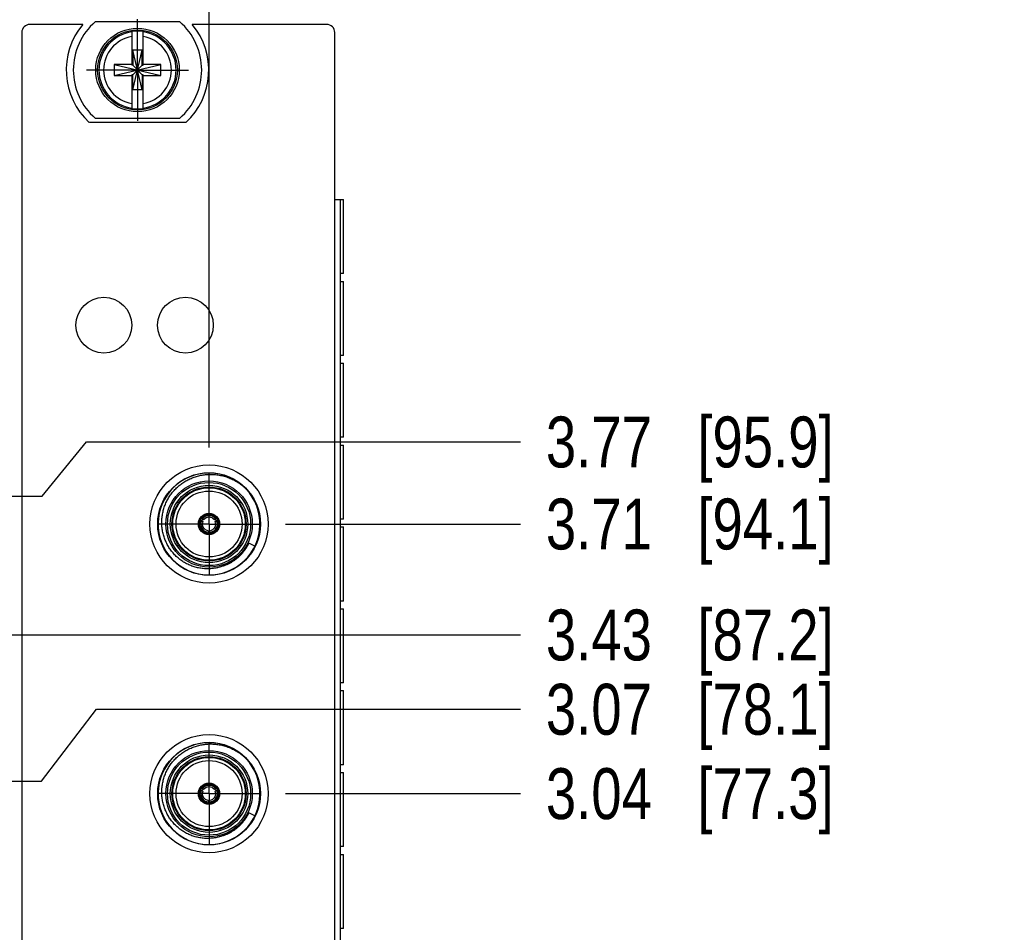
# Model space of a CAD drawing. Header units: inches. Extents: x 0 to 22, y 0 to 17.
# Tile 64 of 121: x 13.1 to 15.5, y 10.2 to 12.5. Entities that reach past the tile are written whole.
import ezdxf

# ---------------------------------------------------------------- set-up
doc = ezdxf.new("R2010")
doc.units = ezdxf.units.IN
doc.header["$LTSCALE"] = 1.21
doc.header["$MEASUREMENT"] = 0
doc.linetypes.add('CENTER', pattern=[0.6, 0.375, -0.075, 0.075, -0.075])
doc.layers.get('0').update_dxf_attribs({"linetype": 'CONTINUOUS'})
doc.layers.add('02___PRT_ALL_AXES', color=7, linetype='CONTINUOUS')
doc.layers.add('DIMENSIONS', color=7, linetype='CONTINUOUS')
doc.styles.get("Standard").update_dxf_attribs({"font": 'txt', "width": 0.8})
doc.dimstyles.new('DIMSTYLE_1', dxfattribs={"dimtxt": 0.125, "dimasz": 0.18, "dimexe": 0.125, "dimexo": 0.0625, "dimgap": 0.03125, "dimtad": 0, "dimtih": 1, "dimtoh": 1, "dimzin": 4, "dimdsep": 46, "dimtxsty": 'STANDARD', "dimblk": '_FILLED', "dimblk1": '_FILLED', "dimblk2": '_FILLED', "dimcen": 0.09, "dimadec": 0, "dimazin": 0, "dimtp": 0.01, "dimtm": 0.01, "dimtfac": 1, "dimtofl": 0, "dimtmove": 0, "dimatfit": 3, "dimldrblk": '_FILLED', "dimfxl": 1, "dimtolj": 1, "dimtzin": 4, "dimarcsym": 0})

# ---------------------------------------------------------------- blocks, each defined once
blk = doc.blocks.new('*D18')
at = {"layer": 'DIMENSIONS', "color": 2, "linetype": 'CONTINUOUS'}
blk.add_line((13.5929, 11.4361), (13.5929, 12.9226), dxfattribs=at)
at = {"layer": 'DIMENSIONS', "color": 2, "linetype": 'CONTINUOUS', "insert": (13.5304, 12.9851), "char_height": 0.125, "width": 1.325, "attachment_point": 1, "rotation": 90, "line_spacing_factor": 0.9}
blk.add_mtext('4X 6.58{\\Ftxt.shx;\\W1.000000;\\H0.125000; }[167]', dxfattribs=at)
blk = doc.blocks.new('_FILLED')
at = {"color": 0, "linetype": 'BYBLOCK'}
blk.add_solid([(0, 0), (-1, 0.174), (-1, -0.174)], dxfattribs=at)
blk = doc.blocks.new('*D31')
at = {"layer": 'DIMENSIONS', "color": 2, "linetype": 'CONTINUOUS'}
blk.add_line((13.7805, 10.5865), (14.357, 10.5865), dxfattribs=at)
at = {"layer": 'DIMENSIONS', "color": 2, "linetype": 'CONTINUOUS', "insert": (14.4195, 10.649), "char_height": 0.125, "width": 1.125, "attachment_point": 1, "line_spacing_factor": 0.9}
blk.add_mtext('3.04{\\Ftxt.shx;\\W1.000000;\\H0.125000; }[77.3]', dxfattribs=at)
blk = doc.blocks.new('*D32')
at = {"layer": 'DIMENSIONS', "color": 2, "linetype": 'CONTINUOUS'}
for p, q in [((13.182, 10.6171), (13.3171, 10.7937)), ((13.3171, 10.7937), (14.357, 10.7937)), ((12.503, 10.6171), (13.182, 10.6171))]:
    blk.add_line(p, q, dxfattribs=at)
at = {"layer": 'DIMENSIONS', "color": 2, "linetype": 'CONTINUOUS', "insert": (14.4195, 10.8562), "char_height": 0.125, "width": 1.125, "attachment_point": 1, "line_spacing_factor": 0.9}
blk.add_mtext('3.07{\\Ftxt.shx;\\W1.000000;\\H0.125000; }[78.1]', dxfattribs=at)
blk = doc.blocks.new('*D33')
at = {"layer": 'DIMENSIONS', "color": 2, "linetype": 'CONTINUOUS'}
blk.add_line((12.901, 10.9761), (14.357, 10.9761), dxfattribs=at)
at = {"layer": 'DIMENSIONS', "color": 2, "linetype": 'CONTINUOUS', "insert": (14.4195, 11.0386), "char_height": 0.125, "width": 1.125, "attachment_point": 1, "line_spacing_factor": 0.9}
blk.add_mtext('3.43{\\Ftxt.shx;\\W1.000000;\\H0.125000; }[87.2]', dxfattribs=at)
blk = doc.blocks.new('*D34')
at = {"layer": 'DIMENSIONS', "color": 2, "linetype": 'CONTINUOUS'}
for p, q in [((13.1838, 11.3171), (13.2919, 11.4499)), ((13.2919, 11.4499), (14.357, 11.4499)), ((12.503, 11.3171), (13.1838, 11.3171))]:
    blk.add_line(p, q, dxfattribs=at)
at = {"layer": 'DIMENSIONS', "color": 2, "linetype": 'CONTINUOUS', "insert": (14.4195, 11.5124), "char_height": 0.125, "width": 1.125, "attachment_point": 1, "line_spacing_factor": 0.9}
blk.add_mtext('3.77{\\Ftxt.shx;\\W1.000000;\\H0.125000; }[95.9]', dxfattribs=at)
blk = doc.blocks.new('*D35')
at = {"layer": 'DIMENSIONS', "color": 2, "linetype": 'CONTINUOUS'}
blk.add_line((13.7805, 11.2485), (14.357, 11.2485), dxfattribs=at)
at = {"layer": 'DIMENSIONS', "color": 2, "linetype": 'CONTINUOUS', "insert": (14.4195, 11.311), "char_height": 0.125, "width": 1.125, "attachment_point": 1, "line_spacing_factor": 0.9}
blk.add_mtext('3.71{\\Ftxt.shx;\\W1.000000;\\H0.125000; }[94.1]', dxfattribs=at)

msp = doc.modelspace()

# ---------------------------------------------------------------- linework, layer by layer
at = {"color": 7, "linetype": 'CONTINUOUS'}
for p, q in [((13.283, 12.4751), (13.1534, 12.4751)), ((13.5212, 12.4816), (13.3137, 12.4816)), ((13.8814, 12.4751), (13.5519, 12.4751)), ((13.1334, 12.4551), (13.1334, 8.3851)), ((13.4036, 12.4578), (13.4036, 12.3748)), ((13.4312, 12.3748), (13.4312, 12.4578)), ((13.9014, 8.3851), (13.9014, 12.4551)), ((13.4057, 12.3146), (13.4291, 12.4116)), ((13.4291, 12.4116), (13.4057, 12.4116)), ((13.4057, 12.4116), (13.4057, 12.3748)), ((13.4291, 12.3146), (13.4057, 12.4116)), ((13.4291, 12.3748), (13.4291, 12.4116)), ((13.3603, 12.3493), (13.4745, 12.3769)), ((13.4036, 12.3769), (13.3603, 12.3769)), ((13.3603, 12.3769), (13.3603, 12.3493)), ((13.3603, 12.3769), (13.4745, 12.3493)), ((13.4057, 12.3748), (13.4036, 12.3748)), ((13.4057, 12.3514), (13.4291, 12.3748)), ((13.4057, 12.3748), (13.4291, 12.3514)), ((13.4291, 12.3748), (13.4312, 12.3748)), ((13.4745, 12.3769), (13.4312, 12.3769)), ((13.4745, 12.3493), (13.4745, 12.3769)), ((13.3603, 12.3493), (13.4036, 12.3493)), ((13.4057, 12.3514), (13.4036, 12.3514)), ((13.4036, 12.3514), (13.4036, 12.2685)), ((13.4057, 12.3146), (13.4057, 12.3514)), ((13.4312, 12.3514), (13.4291, 12.3514)), ((13.4291, 12.3514), (13.4291, 12.3146)), ((13.4312, 12.2685), (13.4312, 12.3514)), ((13.4312, 12.3493), (13.4745, 12.3493)), ((13.4291, 12.3146), (13.4057, 12.3146)), ((13.5357, 12.2341), (13.2992, 12.2341)), ((13.3137, 12.2446), (13.5212, 12.2446)), ((13.9014, 12.0451), (13.9231, 12.0451)), ((13.9231, 11.8632), (13.9231, 12.0451)), ((13.9231, 11.8632), (13.915, 11.8632)), ((13.915, 11.8632), (13.915, 11.8442)), ((13.915, 11.8442), (13.9231, 11.8442)), ((13.9231, 11.6622), (13.9231, 11.8442)), ((13.9231, 11.6622), (13.915, 11.6622)), ((13.915, 11.6622), (13.915, 11.6432)), ((13.915, 11.6432), (13.9231, 11.6432)), ((13.9231, 11.4613), (13.9231, 11.6432)), ((13.9231, 11.4613), (13.915, 11.4613)), ((13.915, 11.4613), (13.915, 11.4423)), ((13.915, 11.4423), (13.9231, 11.4423)), ((13.9231, 11.2603), (13.9231, 11.4423)), ((13.5761, 11.26), (13.5736, 11.2614)), ((13.5797, 11.2584), (13.5761, 11.26)), ((13.6097, 11.26), (13.6061, 11.2584)), ((13.6122, 11.2614), (13.6097, 11.26)), ((13.6116, 11.265), (13.6116, 11.265)), ((13.9231, 11.2603), (13.915, 11.2603)), ((13.915, 11.2603), (13.915, 11.2413)), ((13.5721, 11.2587), (13.5745, 11.2573)), ((13.5745, 11.2573), (13.5777, 11.2549)), ((13.6081, 11.2549), (13.6113, 11.2573)), ((13.6113, 11.2573), (13.6137, 11.2587)), ((13.915, 11.2413), (13.9231, 11.2413)), ((13.9231, 11.0594), (13.9231, 11.2413)), ((13.5909, 11.2321), (13.5913, 11.2281)), ((13.5913, 11.2281), (13.5913, 11.2253)), ((13.5945, 11.2281), (13.5949, 11.2321)), ((13.5945, 11.2253), (13.5945, 11.2281)), ((13.5979, 11.224), (13.5979, 11.224)), ((13.7054, 11.1939), (13.6906, 11.2011)), ((13.6271, 11.1453), (13.6257, 11.1448)), ((13.6283, 11.1458), (13.6271, 11.1453)), ((13.9231, 11.0594), (13.915, 11.0594)), ((13.915, 11.0594), (13.915, 11.0404)), ((13.915, 11.0404), (13.9231, 11.0404)), ((13.9231, 10.8584), (13.9231, 11.0404)), ((13.9231, 10.8584), (13.915, 10.8584)), ((13.915, 10.8584), (13.915, 10.8394)), ((13.915, 10.8394), (13.9231, 10.8394)), ((13.9231, 10.6575), (13.9231, 10.8394)), ((13.9231, 10.6575), (13.915, 10.6575)), ((13.915, 10.6575), (13.915, 10.6385)), ((13.915, 10.6385), (13.9231, 10.6385)), ((13.9231, 10.4565), (13.9231, 10.6385)), ((13.5721, 10.5967), (13.5745, 10.5953)), ((13.5761, 10.598), (13.5736, 10.5994)), ((13.5745, 10.5953), (13.5777, 10.5929)), ((13.5797, 10.5964), (13.5761, 10.598)), ((13.6097, 10.598), (13.6061, 10.5964)), ((13.6081, 10.5929), (13.6113, 10.5953)), ((13.6122, 10.5994), (13.6097, 10.598)), ((13.6113, 10.5953), (13.6137, 10.5967)), ((13.6116, 10.603), (13.6116, 10.603)), ((13.5909, 10.5701), (13.5913, 10.5661)), ((13.5913, 10.5661), (13.5913, 10.5633)), ((13.5945, 10.5661), (13.5949, 10.5701)), ((13.5945, 10.5633), (13.5945, 10.5661)), ((13.5979, 10.562), (13.5979, 10.562)), ((13.7054, 10.5319), (13.6906, 10.5391)), ((13.6271, 10.4833), (13.6257, 10.4828)), ((13.6283, 10.4838), (13.6271, 10.4833)), ((13.9231, 10.4565), (13.915, 10.4565)), ((13.915, 10.4565), (13.915, 10.4375)), ((13.915, 10.4375), (13.9231, 10.4375)), ((13.9231, 10.2556), (13.9231, 10.4375)), ((13.9231, 10.2556), (13.915, 10.2556)), ((13.915, 10.2556), (13.915, 10.2366))]:
    msp.add_line(p, q, dxfattribs=at)
at = {"color": 9, "linetype": 'CONTINUOUS'}
for p, q in [((13.9144, 12.0451), (13.9144, 8.0451)), ((13.923, 11.8632), (13.923, 12.0451)), ((13.923, 11.6622), (13.923, 11.8442)), ((13.923, 11.4613), (13.923, 11.6432)), ((13.923, 11.2603), (13.923, 11.4423)), ((13.923, 11.0594), (13.923, 11.2413)), ((13.923, 10.8584), (13.923, 11.0404)), ((13.923, 10.6575), (13.923, 10.8394)), ((13.923, 10.4565), (13.923, 10.6385)), ((13.923, 10.2556), (13.923, 10.4375))]:
    msp.add_line(p, q, dxfattribs=at)
at = {"color": 7, "linetype": 'CONTINUOUS'}
for centre, radius in [((13.4174, 12.3631), 0.1025), ((13.4174, 12.3631), 0.098), ((13.3349, 11.7366), 0.0685), ((13.5349, 11.7366), 0.0685), ((13.5929, 11.2485), 0.145), ((13.5929, 11.2485), 0.106), ((13.5929, 11.2485), 0.091), ((13.5929, 11.2485), 0.081), ((13.5929, 11.2485), 0.026), ((13.5929, 11.2485), 0.025), ((13.5929, 10.5865), 0.145), ((13.5929, 10.5865), 0.106), ((13.5929, 10.5865), 0.091), ((13.5929, 10.5865), 0.081), ((13.5929, 10.5865), 0.026), ((13.5929, 10.5865), 0.025)]:
    msp.add_circle(centre, radius, dxfattribs=at)
at = {"color": 9, "linetype": 'CONTINUOUS'}
for centre, radius in [((13.5929, 11.2485), 0.126), ((13.5929, 11.2485), 0.102), ((13.5929, 11.2485), 0.095), ((13.5929, 11.2485), 0.089), ((13.5929, 10.5865), 0.126), ((13.5929, 10.5865), 0.102), ((13.5929, 10.5865), 0.095), ((13.5929, 10.5865), 0.089)]:
    msp.add_circle(centre, radius, dxfattribs=at)
at = {"color": 7, "linetype": 'CONTINUOUS'}
for centre, radius, start, end in [((13.1534, 12.4551), 0.02, 90, 180), ((13.4174, 12.3631), 0.175, 140.2082, 227.4886), ((13.4174, 12.3631), 0.1575, 131.203, 228.797), ((13.4174, 12.3631), 0.1575, 311.203, 48.797), ((13.4174, 12.3631), 0.175, 312.5114, 39.7918), ((13.8814, 12.4551), 0.02, 0, 90), ((13.4174, 12.3631), 0.0956, 81.7166, 98.2834), ((13.4174, 12.3631), 0.0956, 261.7166, 278.2834), ((13.5929, 11.2485), 0.125, 43.9837, 43.5161), ((13.5929, 11.2485), 0.0232, 33.8689, 146.1311), ((13.5929, 11.2485), 0.0195, 145.089, 154.9077), ((13.5929, 11.2485), 0.0204, 34.4295, 145.5705), ((13.5929, 11.2485), 0.0165, 36.8708, 143.1292), ((13.5929, 11.2485), 0.0195, 25.0923, 34.911), ((13.5917, 11.2313), 0.0337, 125.527, 131.7957), ((13.5929, 11.2485), 0.0232, 153.8689, 266.1311), ((13.5929, 11.2485), 0.0204, 154.4295, 265.5705), ((13.5929, 11.2485), 0.0165, 156.8706, 263.1294), ((13.5929, 11.2485), 0.0232, 273.8689, 26.1311), ((13.5929, 11.2485), 0.0204, 274.4295, 25.5705), ((13.5929, 11.2485), 0.0165, 276.8708, 23.1292), ((13.5943, 11.2314), 0.0335, 48.1825, 54.4948), ((13.5775, 11.2558), 0.0335, 288.1818, 294.4949), ((13.5929, 11.2485), 0.0195, 265.1051, 274.8949), ((13.5929, 10.5865), 0.125, 43.9837, 43.5161), ((13.5929, 10.5865), 0.0232, 33.8689, 146.1311), ((13.5917, 10.5693), 0.0337, 125.527, 131.7957), ((13.5929, 10.5865), 0.0232, 153.8689, 266.1311), ((13.5929, 10.5865), 0.0204, 154.4295, 265.5705), ((13.5929, 10.5865), 0.0195, 145.089, 154.9077), ((13.5929, 10.5865), 0.0204, 34.4295, 145.5705), ((13.5929, 10.5865), 0.0165, 156.8706, 263.1294), ((13.5929, 10.5865), 0.0165, 36.8708, 143.1292), ((13.5929, 10.5865), 0.0232, 273.8689, 26.1311), ((13.5929, 10.5865), 0.0204, 274.4295, 25.5705), ((13.5929, 10.5865), 0.0165, 276.8708, 23.1292), ((13.5929, 10.5865), 0.0195, 25.0923, 34.911), ((13.5943, 10.5694), 0.0335, 48.1825, 54.4948), ((13.5775, 10.5938), 0.0335, 288.1818, 294.4949), ((13.5929, 10.5865), 0.0195, 265.1051, 274.8949)]:
    msp.add_arc(centre, radius, start, end, dxfattribs=at)
at = {"color": 9, "linetype": 'CONTINUOUS'}
for centre, radius, start, end in [((13.4174, 12.3631), 0.0947, 98.3637, 261.6363), ((13.4174, 12.3631), 0.0832, 99.5336, 260.4664), ((13.4174, 12.3631), 0.0947, 278.3637, 81.6363), ((13.4174, 12.3631), 0.0832, 279.5336, 80.4664), ((13.593, 11.2483), 0.1085, 319.6227, 334.1724), ((13.593, 10.5863), 0.1085, 319.6227, 334.1724)]:
    msp.add_arc(centre, radius, start, end, dxfattribs=at)
at = {"color": 7, "linetype": 'CONTINUOUS'}
for centre, major_axis, start_param, end_param in [((13.601, 11.2624), (0.0154, 0.0267), -4.344241, -4.221481), ((13.5849, 11.2624), (-0.0154, 0.0267), -2.061705, -1.939031), ((13.609, 11.2485), (0.0308, 0), -2.061705, -1.939029), ((13.601, 10.6004), (0.0154, 0.0267), -4.344241, -4.221481), ((13.5849, 10.6004), (-0.0154, 0.0267), -2.061705, -1.939031), ((13.609, 10.5865), (0.0308, 0), -2.061705, -1.939029)]:
    msp.add_ellipse(centre, major_axis=major_axis, ratio=0.85277, start_param=start_param, end_param=end_param, dxfattribs=at)
for points, knots in [([(13.5929, 11.1386), (13.5891, 11.1384), (13.5815, 11.1386), (13.5702, 11.14), (13.5591, 11.1425), (13.5501, 11.1455), (13.5431, 11.1485), (13.538, 11.151), (13.533, 11.1537), (13.5266, 11.1577), (13.5189, 11.1633), (13.5104, 11.171), (13.5027, 11.1794), (13.4959, 11.1886), (13.4901, 11.1983), (13.4853, 11.2087), (13.4815, 11.2194), (13.4793, 11.2287), (13.478, 11.2362), (13.4774, 11.2418), (13.477, 11.2475), (13.4769, 11.2551), (13.4774, 11.2646), (13.4792, 11.2758), (13.482, 11.2869), (13.4859, 11.2976), (13.49, 11.3061), (13.4938, 11.3127), (13.4968, 11.3175), (13.5001, 11.3222), (13.5048, 11.3282), (13.5112, 11.3352), (13.5196, 11.3429), (13.5287, 11.3497), (13.5368, 11.3547), (13.5435, 11.3582), (13.5504, 11.3614), (13.5593, 11.3647), (13.5703, 11.3677), (13.5815, 11.3697), (13.5891, 11.3703), (13.5929, 11.3704)], [0, 0, 0, 0, 0.031247, 0.062493, 0.093739, 0.124985, 0.140614, 0.156242, 0.171871, 0.187499, 0.218746, 0.249993, 0.28124, 0.312487, 0.343735, 0.374982, 0.40623, 0.437478, 0.453106, 0.468735, 0.484363, 0.499992, 0.53124, 0.562489, 0.593737, 0.624985, 0.656233, 0.671862, 0.687491, 0.70312, 0.718749, 0.749998, 0.781247, 0.812496, 0.843744, 0.859373, 0.875002, 0.906252, 0.937501, 0.96875, 1, 1, 1, 1]), ([(13.5929, 11.3704), (13.5971, 11.3705), (13.6034, 11.3704), (13.6117, 11.3696), (13.62, 11.3683), (13.6302, 11.366), (13.6401, 11.3626), (13.6478, 11.3594), (13.6534, 11.3566), (13.6589, 11.3536), (13.6633, 11.3508), (13.6668, 11.3485), (13.6694, 11.3467), (13.6719, 11.3448), (13.6743, 11.3429), (13.6767, 11.3409), (13.6791, 11.3388), (13.6814, 11.3367), (13.6829, 11.3352), (13.6836, 11.3345)], [0, 0, 0, 0, 0.12497, 0.187475, 0.249982, 0.374955, 0.499928, 0.562434, 0.624941, 0.687447, 0.749953, 0.781208, 0.812464, 0.843719, 0.874976, 0.906232, 0.937488, 0.968745, 1, 1, 1, 1]), ([(13.6906, 11.2011), (13.69, 11.2001), (13.6888, 11.1981), (13.6873, 11.1957), (13.6861, 11.1938), (13.6848, 11.1919), (13.6832, 11.1896), (13.6812, 11.1868), (13.6791, 11.184), (13.677, 11.1813), (13.6756, 11.1796), (13.6748, 11.1787)], [0, 0, 0, 0, 0.124891, 0.249835, 0.312326, 0.374827, 0.499843, 0.624867, 0.749904, 0.874951, 1, 1, 1, 1]), ([(13.6748, 11.1787), (13.674, 11.1778), (13.6725, 11.176), (13.6692, 11.1725), (13.6649, 11.1683), (13.6594, 11.1636), (13.6537, 11.1593), (13.6477, 11.1553), (13.6414, 11.1517), (13.635, 11.1485), (13.6305, 11.1466), (13.6283, 11.1458)], [0, 0, 0, 0, 0.062511, 0.125021, 0.250028, 0.375032, 0.500034, 0.625032, 0.750026, 0.875016, 1, 1, 1, 1]), ([(13.6257, 11.1448), (13.6244, 11.1444), (13.6224, 11.1437), (13.6197, 11.1429), (13.617, 11.1421), (13.6137, 11.1413), (13.6096, 11.1404), (13.6054, 11.1397), (13.5999, 11.139), (13.5957, 11.1387), (13.5929, 11.1386)], [0, 0, 0, 0, 0.125002, 0.187508, 0.250013, 0.375017, 0.500023, 0.625026, 0.750031, 1, 1, 1, 1]), ([(13.5929, 10.4766), (13.5891, 10.4764), (13.5815, 10.4766), (13.5702, 10.478), (13.5591, 10.4805), (13.5501, 10.4835), (13.5431, 10.4865), (13.538, 10.489), (13.533, 10.4917), (13.5266, 10.4957), (13.5189, 10.5013), (13.5104, 10.509), (13.5027, 10.5174), (13.4959, 10.5266), (13.4901, 10.5363), (13.4853, 10.5467), (13.4815, 10.5574), (13.4793, 10.5667), (13.478, 10.5742), (13.4774, 10.5798), (13.477, 10.5855), (13.4769, 10.5931), (13.4774, 10.6026), (13.4792, 10.6138), (13.482, 10.6249), (13.4859, 10.6356), (13.49, 10.6441), (13.4938, 10.6507), (13.4968, 10.6555), (13.5001, 10.6602), (13.5048, 10.6662), (13.5112, 10.6732), (13.5196, 10.6809), (13.5287, 10.6877), (13.5368, 10.6927), (13.5435, 10.6962), (13.5504, 10.6994), (13.5593, 10.7027), (13.5703, 10.7057), (13.5815, 10.7077), (13.5891, 10.7083), (13.5929, 10.7084)], [0, 0, 0, 0, 0.031247, 0.062493, 0.093739, 0.124985, 0.140614, 0.156242, 0.171871, 0.187499, 0.218746, 0.249993, 0.28124, 0.312487, 0.343735, 0.374982, 0.40623, 0.437478, 0.453106, 0.468735, 0.484363, 0.499992, 0.53124, 0.562489, 0.593737, 0.624985, 0.656233, 0.671862, 0.687491, 0.70312, 0.718749, 0.749998, 0.781247, 0.812496, 0.843744, 0.859373, 0.875002, 0.906252, 0.937501, 0.96875, 1, 1, 1, 1]), ([(13.5929, 10.7084), (13.5971, 10.7085), (13.6034, 10.7084), (13.6117, 10.7076), (13.62, 10.7063), (13.6302, 10.704), (13.6401, 10.7006), (13.6478, 10.6974), (13.6534, 10.6946), (13.6589, 10.6916), (13.6633, 10.6888), (13.6668, 10.6865), (13.6694, 10.6847), (13.6719, 10.6828), (13.6743, 10.6809), (13.6767, 10.6789), (13.6791, 10.6768), (13.6814, 10.6747), (13.6829, 10.6732), (13.6836, 10.6725)], [0, 0, 0, 0, 0.12497, 0.187475, 0.249982, 0.374955, 0.499928, 0.562434, 0.624941, 0.687447, 0.749953, 0.781208, 0.812464, 0.843719, 0.874976, 0.906232, 0.937488, 0.968745, 1, 1, 1, 1]), ([(13.6906, 10.5391), (13.69, 10.5381), (13.6888, 10.5361), (13.6873, 10.5337), (13.6861, 10.5318), (13.6848, 10.5299), (13.6832, 10.5276), (13.6812, 10.5248), (13.6791, 10.522), (13.677, 10.5193), (13.6756, 10.5176), (13.6748, 10.5167)], [0, 0, 0, 0, 0.124891, 0.249835, 0.312326, 0.374827, 0.499843, 0.624867, 0.749904, 0.874951, 1, 1, 1, 1]), ([(13.6748, 10.5167), (13.674, 10.5158), (13.6725, 10.514), (13.6692, 10.5105), (13.6649, 10.5063), (13.6594, 10.5016), (13.6537, 10.4973), (13.6477, 10.4933), (13.6414, 10.4897), (13.635, 10.4865), (13.6305, 10.4846), (13.6283, 10.4838)], [0, 0, 0, 0, 0.062511, 0.125021, 0.250028, 0.375032, 0.500034, 0.625032, 0.750026, 0.875016, 1, 1, 1, 1]), ([(13.6257, 10.4828), (13.6244, 10.4824), (13.6224, 10.4817), (13.6197, 10.4809), (13.617, 10.4801), (13.6137, 10.4793), (13.6096, 10.4784), (13.6054, 10.4777), (13.5999, 10.477), (13.5957, 10.4767), (13.5929, 10.4766)], [0, 0, 0, 0, 0.125002, 0.187508, 0.250013, 0.375017, 0.500023, 0.625026, 0.750031, 1, 1, 1, 1])]:
    msp.add_open_spline(points, degree=3, knots=knots, dxfattribs=at)
at = {"color": 9, "linetype": 'CONTINUOUS'}
for points in [[(13.6292, 11.1461), (13.6315, 11.1469), (13.6359, 11.1486), (13.6423, 11.1517), (13.6486, 11.1551), (13.6546, 11.159), (13.6603, 11.1632), (13.6657, 11.1678), (13.6709, 11.1727), (13.6741, 11.1762), (13.6756, 11.178)], [(13.6292, 10.4841), (13.6315, 10.4849), (13.6359, 10.4866), (13.6423, 10.4897), (13.6486, 10.4931), (13.6546, 10.497), (13.6603, 10.5012), (13.6657, 10.5058), (13.6709, 10.5107), (13.6741, 10.5142), (13.6756, 10.516)]]:
    msp.add_open_spline(points, degree=3, knots=[0, 0, 0, 0, 0.125001, 0.250002, 0.375003, 0.500004, 0.625003, 0.750002, 0.875001, 1, 1, 1, 1], dxfattribs=at)
at = {"layer": '02___PRT_ALL_AXES', "color": 7, "linetype": 'CENTER'}
for p, q in [((13.4174, 12.3631), (13.4174, 12.4882)), ((13.4174, 12.3631), (13.2923, 12.3631)), ((13.4174, 12.3631), (13.5425, 12.3631)), ((13.4174, 12.3631), (13.4174, 12.238)), ((13.5929, 11.2485), (13.5929, 11.3736)), ((13.5929, 11.2485), (13.4678, 11.2485)), ((13.5929, 11.2485), (13.718, 11.2485)), ((13.5929, 11.2485), (13.5929, 11.1234)), ((13.5929, 10.5865), (13.5929, 10.7116)), ((13.5929, 10.5865), (13.4678, 10.5865)), ((13.5929, 10.5865), (13.718, 10.5865)), ((13.5929, 10.5865), (13.5929, 10.4614))]:
    msp.add_line(p, q, dxfattribs=at)

# ---------------------------------------------------------------- dimensions: what is measured, and where the dimension line sits
at = {"layer": 'DIMENSIONS', "color": 2, "linetype": 'CONTINUOUS'}
dim = msp.add_ordinate_dim(feature_location=(13.5929, 11.4361), offset=(0, 1.4865), dtype=1, origin=(7.0174, 11.3736), text='4X <>', dimstyle='DIMSTYLE_1', dxfattribs=at)
dim.commit()
dim.dimension.update_dxf_attribs({"geometry": '*D18', "text_midpoint": (13.5929, 13.6476)})
for feature_location, offset, origin, picture, middle in [((12.503, 11.3171), (1.854, 0.1328), (12.4405, 7.5422), '*D34', (14.982, 11.4499)), ((13.7805, 11.2485), (0.5764, 0), (13.718, 7.5422), '*D35', (14.982, 11.2485)), ((12.901, 10.9761), (1.4559, 0), (12.8385, 7.5422), '*D33', (14.982, 10.9761)), ((12.503, 10.6171), (1.854, 0.1766), (12.4405, 7.5422), '*D32', (14.982, 10.7937)), ((13.7805, 10.5865), (0.5764, 0), (13.718, 7.5422), '*D31', (14.982, 10.5865))]:
    dim = msp.add_ordinate_dim(feature_location=feature_location, offset=offset, dtype=0, origin=origin, dimstyle='DIMSTYLE_1', dxfattribs=at)
    dim.commit()
    dim.dimension.update_dxf_attribs({"geometry": picture, "text_midpoint": middle})

doc.saveas('drawing.dxf')
